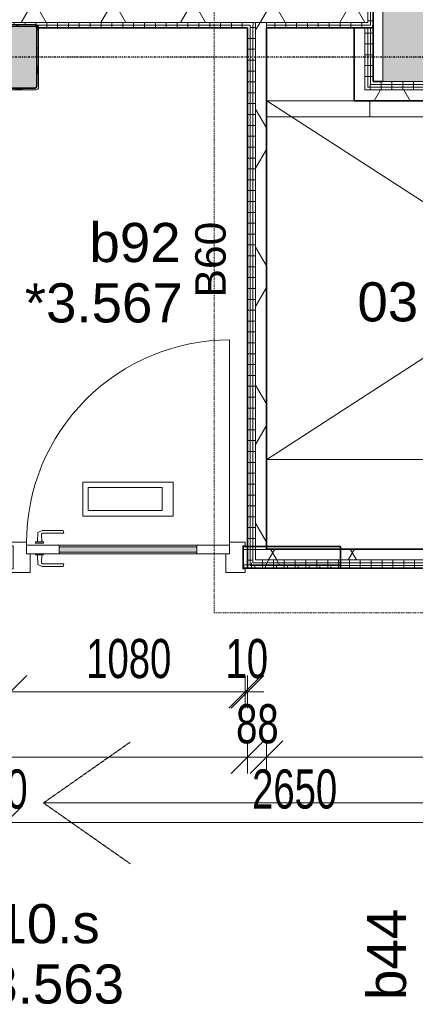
# Model space of a CAD drawing. Header units: millimetres. Extents: x -80560 to 110805, y -11020 to 52719.
# Tile 84 of 145: x 67358 to 69179, y 18244 to 22772. Entities that reach past the tile are written whole.
import ezdxf

# ---------------------------------------------------------------- set-up
doc = ezdxf.new("R2010")
doc.units = ezdxf.units.MM
for name, pattern in [('CENTER2', [20, 8, -4, 4, -4]), ('DASHDOT2', [8, 4, -2, 0, -2]), ('DASHED2-1', [3, 2, -1])]:
    doc.linetypes.add(name, pattern=pattern)
for name, color, linetype, lineweight in [('A-ANNO-DIMS', 211, 'Continuous', 9), ('A-ANNO-DIMS-100', 211, 'Continuous', 9), ('A-ANNO-NOTE', 131, 'Continuous', 18), ('A-AREA-IDEN', 2, 'Continuous', 9), ('A-DETL', 90, 'Continuous', 18), ('A-DETL-GENF', 92, 'Continuous', 18), ('A-DETL-MBND', 5, 'Continuous', 18), ('A-DOOR', 31, 'Continuous', 18), ('A-FLOR', 192, 'Continuous', 18), ('A-FLOR-OVHD', 1, 'DASHED2-1', 18), ('A-GENM', 13, 'Continuous', 18), ('A-GLAZ', 151, 'Continuous', 18), ('A-GLAZ-IDEN', 152, 'Continuous', 18), ('A-WALL', 113, 'Continuous', 35), ('A-WALL-PATT', 111, 'Continuous', 35), ('I-WALL', 2, 'Continuous', 18), ('S-COLS', 52, 'Continuous', 18), ('S-GRID', 1, 'Continuous', 9)]:
    doc.layers.add(name, color=color, linetype=linetype, lineweight=lineweight)
doc.styles.add('Arial', font='arial.ttf', dxfattribs={"height": 180})
doc.styles.add('Arial_1', font='arial.ttf', dxfattribs={"height": 140})
doc.styles.add('Arial_5', font='arial.ttf', dxfattribs={"width": 0.7, "height": 180})
doc.dimstyles.new('n3o_1_8', dxfattribs={"dimscale": 304.8, "dimtxt": 183.646692, "dimasz": 0.492126, "dimexe": 0.246063, "dimexo": 0.0625, "dimgap": 0.032808, "dimtad": 1, "dimdec": 0, "dimdsep": 46, "dimtxsty": 'Arial_5', "dimblk1": 'OBLIQUE', "dimblk2": 'OBLIQUE', "dimsah": 1, "dimcen": 0.09, "dimdle": 0.246063, "dimazin": 0, "dimtfac": 1, "dimtdec": 4, "dimtix": 1, "dimtmove": 0, "dimatfit": 3, "dimfxl": 0.246063, "dimfxlon": 1, "dimtvp": 1, "dimtolj": 1, "dimtzin": 0, "dimarcsym": 2})
doc.dimstyles.new('n3o_1_8_3', dxfattribs={"dimscale": 304.8, "dimtxt": 183.646692, "dimasz": 0.492126, "dimexe": 0.246063, "dimexo": 0.0625, "dimgap": 0.032808, "dimtad": 1, "dimdec": 0, "dimdsep": 46, "dimtxsty": 'Arial_5', "dimblk1": 'OBLIQUE', "dimblk2": 'OBLIQUE', "dimsah": 1, "dimcen": 0.09, "dimdle": 0.246063, "dimazin": 0, "dimtfac": 1, "dimtdec": 4, "dimtix": 1, "dimtmove": 0, "dimatfit": 3, "dimfxl": 0.246063, "dimfxlon": 1, "dimtvp": 1, "dimtolj": 1, "dimtzin": 0, "dimarcsym": 2})
pattern_1 = [(3e-13, (68834.82, 30217.397), (-2e-13, 50), [])]
pattern_2 = [(90, (60182.32, 22735), (-50, -1e-13), [])]
pattern_3 = [(60, (24894.82, 0), (-274.963, 158.75), []), (120, (24894.82, 0), (-274.963, -158.75), [])]
pattern_4 = [(90, (69725.57, 20250), (-50, 3e-15), [])]
pattern_5 = [(0, (68406.32, 21536.25), (0, 50), [])]
pattern_6 = [(270, (69971.07, 22487.5), (50, 2e-13), [])]
pattern_7 = [(180, (68984.82, 22611.25), (-6e-15, -50), [])]

# ---------------------------------------------------------------- blocks, each defined once
blk = doc.blocks.new('NLRS_28_SF_UN_staalprofiel SFB ue_gen_CGA - SFB-HEA320_425x15-1430426-DO_03 derde verdieping')
at = {"layer": 'A-DETL-MBND', "color": 9, "lineweight": 9}
for p in [(-9775, 200), (-9300, 275)]:
    blk.add_line(p, (-9775, 275), dxfattribs=at)
blk = doc.blocks.new('NLRS_28_SF_UN_staalprofiel SFB_gen_CGA - SFB-HEA320_550x15-1430423-DO_03 derde verdieping')
at = {"layer": 'A-DETL-MBND', "color": 9, "lineweight": 9}
for q in [(-6425, -200), (-4350, -275)]:
    blk.add_line((-6425, -275), q, dxfattribs=at)
blk = doc.blocks.new('NLRS_28_SCO_UN_staalkolom koker betongevuld_gen_CGA - kolom A-1233145-DO_03 derde verdieping')
at = {"layer": 'S-COLS', "lineweight": 5}
h = blk.add_hatch(dxfattribs=at)
h.set_pattern_fill('FP_177', color=256, style=0, pattern_type=2)
h.set_pattern_definition([(45, (-42400, -22600), (-99.99975, 99.99975), []), (45, (-42315, -22600), (-99.99975, 99.99975), []), (45, (-42310, -22600), (-99.99975, 99.99975), []), (45, (-42305, -22600), (-99.99975, 99.99975), []), (45, (-42300, -22600), (-99.99975, 99.99975), []), (45, (-42295, -22600), (-99.99975, 99.99975), []), (45, (-42290, -22600), (-99.99975, 99.99975), []), (45, (-42285, -22600), (-99.99975, 99.99975), [])])
h.paths.add_polyline_path([(138, -150), (146.5, -146.5), (150, -138), (150, 138), (146.5, 146.5), (137.2, 150), (-138, 150), (-146.5, 146.5), (-150, 138), (-150, -138), (-146.5, -146.5), (-138, -150)], flags=0)
h.paths.add_polyline_path([(-134, -142), (-139.7, -139.7), (-142, -134), (-142, 134), (-139.7, 139.7), (-134, 142), (134, 142), (139.7, 139.7), (142, 134), (142, -134), (139.7, -139.7), (134, -142)], flags=0)
at = {"layer": 'S-COLS', "lineweight": 9}
blk.add_hatch(color=256, dxfattribs=at).paths.add_polyline_path([(-134, -142), (134, -142), (139.7, -139.7), (142, -134), (142, 134), (139.7, 139.7), (134, 142), (-134, 142), (-139.7, 139.7), (-142, 134), (-142, -134), (-139.7, -139.7)], flags=0)
at = {"layer": 'S-COLS'}
for p, q in [((-150, -138), (-150, 138)), ((-138, 150), (138, 150)), ((134, 142), (-134, 142)), ((150, 138), (150, -138)), ((-142, 134), (-142, -134)), ((142, -134), (142, 134)), ((138, -150), (-138, -150)), ((-134, -142), (134, -142))]:
    blk.add_line(p, q, dxfattribs=at)
at = {"layer": 'S-COLS', "lineweight": 35}
for p, q in [((-134, 142), (134, 142)), ((-142, -134), (-142, 134)), ((142, 134), (142, -134)), ((134, -142), (-134, -142))]:
    blk.add_line(p, q, dxfattribs=at)
at = {"layer": 'S-COLS'}
for centre, radius, start, end in [((-138, 138), 12, 90, 180), ((-134, 134), 8, 90, 180), ((134, 134), 8, 360, 90), ((138, 138), 12, 0, 90), ((-134, -134), 8, 180, 270), ((134, -134), 8, 270, 360), ((-138, -138), 12, 180, 270), ((138, -138), 12, 270, 360)]:
    blk.add_arc(centre, radius, start, end, dxfattribs=at)
at = {"layer": 'S-COLS', "lineweight": 35}
for centre, start, end in [((-134, 134), 90, 180), ((134, 134), 0, 90), ((-134, -134), 180, 270), ((134, -134), 270, 0)]:
    blk.add_arc(centre, 8, start, end, dxfattribs=at)
blk = doc.blocks.new('19112_SW_LeonardoCollege_R2020_rvt-1-DO_03 derde verdieping')
at = {"color": 250, "lineweight": 9}
for name, p in [('NLRS_28_SCO_UN_staalkolom koker betongevuld_gen_CGA - kolom A-1233145-DO_03 derde verdieping', (42400, 22600)), ('NLRS_28_SF_UN_staalprofiel SFB_gen_CGA - SFB-HEA320_550x15-1430423-DO_03 derde verdieping', (50500, 22600))]:
    blk.add_blockref(name, p, dxfattribs=at)
at = {"color": 250, "lineweight": 9, "rotation": 180}
blk.add_blockref('NLRS_28_SF_UN_staalprofiel SFB ue_gen_CGA - SFB-HEA320_425x15-1430426-DO_03 derde verdieping', (34300, 22600), dxfattribs=at)
blk = doc.blocks.new('73_EHA_locker - 73_EHA_locker-30391277-DO_03 derde verdieping')
at = {"layer": 'A-GENM'}
for points in [[(-295, 0), (-5, 0), (-5, 20), (-295, 20)], [(-300, 0), (-300, -580), (0, -580), (0, 0)]]:
    blk.add_hatch(color=256, dxfattribs=at).paths.add_polyline_path(points, flags=0)
for p, q in [((0, 0), (-300, 0)), ((-300, 0), (-300, -580)), ((-5, 20), (-295, 20)), ((-295, 20), (-295, 0)), ((-295, 0), (-5, 0)), ((-5, 0), (-5, 20)), ((0, -580), (0, 0)), ((-300, -580), (0, -580))]:
    blk.add_line(p, q, dxfattribs=at)
blk = doc.blocks.new('32_n3o_deur_enkel - 90x139_17_K_930_2590x1080_glasdeur-33460518-DO_03 derde verdieping')
at = {"layer": 'A-GLAZ'}
for p, q in [((-467, 69.5), (-540, 69.5)), ((-540, 69.5), (-540, 52.5)), ((-540, 52.5), (-528, 52.5)), ((-528, 52.5), (-528, -52.5)), ((-467, 55.5), (-467, 69.5)), ((540, 69.5), (467, 69.5)), ((467, 69.5), (467, 55.5)), ((528, -52.5), (528, 52.5)), ((528, 52.5), (540, 52.5)), ((540, 52.5), (540, 69.5)), ((-450, -69.5), (-450, 15.5)), ((450, 15.5), (450, -69.5)), ((-528, -52.5), (-540, -52.5)), ((-540, -52.5), (-540, -69.5)), ((-540, -69.5), (-450, -69.5)), ((450, -69.5), (540, -69.5)), ((540, -52.5), (528, -52.5)), ((540, -69.5), (540, -52.5))]:
    blk.add_line(p, q, dxfattribs=at)
blk = doc.blocks.new('30_n3o_deur_glas - 40mm_draai_LS-33458355-DO_03 derde verdieping')
at = {"layer": 'A-DOOR'}
blk.add_hatch(color=256, dxfattribs=at).paths.add_polyline_path([(-150, 8), (-150, 32), (-784, 32), (-784, 8), (-597.6, 8)], flags=0)
for p, q in [((-675.1, 174.2), (-675.1, 329.8)), ((-675.1, 329.8), (-258.9, 329.8)), ((-258.9, 329.8), (-258.9, 174.2)), ((-650.1, 199.2), (-650.1, 304.8)), ((-650.1, 304.8), (-308.9, 304.8)), ((-308.9, 304.8), (-308.9, 199.2)), ((-308.9, 199.2), (-650.1, 199.2)), ((-258.9, 174.2), (-675.1, 174.2)), ((-784, 40), (-934, 40)), ((-934, 40), (-934, 0)), ((-934, 0), (-784, 0)), ((-784, 0), (-784, 40)), ((-784, 40), (-150, 40)), ((-150, 32), (-784, 32)), ((-784, 32), (-784, 8)), ((-784, 8), (-150, 8)), ((-150, 0), (-784, 0)), ((0, 40), (-150, 40)), ((-150, 40), (-150, 0)), ((-150, 8), (-150, 32)), ((-150, 0), (0, 0)), ((0, 0), (0, 40))]:
    blk.add_line(p, q, dxfattribs=at)
blk = doc.blocks.new('30_n3o_beslag_deurkruk_met_schild - std-875116-DO_03 derde verdieping')
at = {"layer": 'A-DOOR'}
for p, q in [((-18.5, 0), (-18.5, -5)), ((18.5, -5), (18.5, 0)), ((-18.5, -5), (18.5, -5)), ((-7.8, -48.4), (-10, -5)), ((10, -5), (8.3, -39.7)), ((13.3, -45), (111, -45)), ((111, -45), (108, -58)), ((12.7, -58), (-7.8, -48.4)), ((108, -58), (12.7, -58))]:
    blk.add_line(p, q, dxfattribs=at)
at = {"layer": 'A-DOOR', "flags": 128}
blk.add_lwpolyline([(8.3, -39.7), (8.6, -41.7), (9.6, -43.4), (11.3, -44.6), (13.3, -45)], dxfattribs=at)
blk = doc.blocks.new('30_n3o_beslag_deurkruk_met_schild - std-V214-DO_03 derde verdieping')
at = {"layer": 'A-DOOR'}
for p, q in [((-10, 5), (-7.8, 48.4)), ((-7.8, 48.4), (12.7, 58)), ((12.7, 58), (108, 58)), ((108, 58), (111, 45)), ((18.5, 5), (-18.5, 5)), ((-18.5, 5), (-18.5, 0)), ((8.3, 39.7), (10, 5)), ((111, 45), (13.3, 45)), ((18.5, 0), (18.5, 5)), ((-18.5, 0), (18.5, 0))]:
    blk.add_line(p, q, dxfattribs=at)
at = {"layer": 'A-DOOR', "flags": 128}
blk.add_lwpolyline([(13.3, 45), (11.3, 44.6), (9.6, 43.4), (8.6, 41.7), (8.3, 39.7)], dxfattribs=at)
blk = doc.blocks.new('00_n3o_symbool_swingangle - std-31745489-DO_03 derde verdieping')
at = {"layer": 'A-DOOR'}
blk.add_line((-415, -10), (-415, -944), dxfattribs=at)
blk.add_arc((-415, -10), 934, 270, 0, dxfattribs=at)
blk = doc.blocks.new('01_n3o_symbool_lijn_met_tekst - brandwerend_B60-32496391-DO_03 derde verdieping')
at = {"layer": 'A-DETL-GENF', "color": 3, "linetype": 'DASHDOT2'}
blk.add_line((0, 0), (3051, 0), dxfattribs=at)
blk = doc.blocks.new('01_n3o_symbool_lijn_met_tekst - brandwerend_B60-32496485-DO_03 derde verdieping')
at = {"layer": 'A-DETL-GENF', "color": 3, "linetype": 'DASHDOT2'}
blk.add_line((0, 0), (3161.2, 0), dxfattribs=at)
blk = doc.blocks.new('DIMBLOCK254-DO_03 derde verdieping')
at = {"layer": 'A-ANNO-DIMS-100'}
for p, q in [((51244.8, 19380.5), (51319.8, 19455.5)), ((51244.8, 19455.5), (51244.8, 19305.5)), ((51244.8, 19380.5), (51244.8, 19455.5)), ((68406.3, 19380.5), (68481.3, 19455.5)), ((68406.3, 19455.5), (68406.3, 19305.5)), ((68406.3, 19380.5), (68406.3, 19455.5)), ((51244.8, 19380.5), (51169.8, 19305.5)), ((51244.8, 19380.5), (68406.3, 19380.5)), ((68406.3, 19380.5), (68331.3, 19305.5))]:
    blk.add_line(p, q, dxfattribs=at)
at = {"layer": 'A-ANNO-DIMS-100', "color": 0, "insert": (59585.4, 19624.2), "char_height": 180, "width": 576.368, "attachment_point": 1, "line_spacing_factor": 0.941778, "style": 'Arial_5'}
blk.add_mtext('17162', dxfattribs=at)
blk = doc.blocks.new('_Oblique')
at = {"color": 0, "linetype": 'ByBlock', "lineweight": -2}
blk.add_line((-0.5, -0.5), (0.5, 0.5), dxfattribs=at)
blk = doc.blocks.new('DIMBLOCK255-DO_03 derde verdieping')
at = {"layer": 'A-ANNO-DIMS-100'}
for p, q in [((68406.3, 19380.5), (68481.3, 19455.5)), ((68406.3, 19455.5), (68406.3, 19305.5)), ((68406.3, 19380.5), (68406.3, 19455.5)), ((68493.8, 19380.5), (68568.8, 19455.5)), ((68493.8, 19455.5), (68493.8, 19305.5)), ((68493.8, 19380.5), (68493.8, 19455.5)), ((68406.3, 19380.5), (68331.3, 19305.5)), ((68406.3, 19380.5), (68493.8, 19380.5)), ((68493.8, 19380.5), (68418.8, 19305.5))]:
    blk.add_line(p, q, dxfattribs=at)
at = {"layer": 'A-ANNO-DIMS-100', "color": 0, "insert": (68354, 19624.2), "char_height": 180, "width": 230.547, "attachment_point": 1, "line_spacing_factor": 0.941778, "style": 'Arial_5'}
blk.add_mtext('88', dxfattribs=at)
blk = doc.blocks.new('DIMBLOCK256-DO_03 derde verdieping')
at = {"layer": 'A-ANNO-DIMS-100'}
for p, q in [((68493.8, 19380.5), (68568.8, 19455.5)), ((68493.8, 19455.5), (68493.8, 19305.5)), ((68493.8, 19380.5), (68493.8, 19455.5)), ((70524.8, 19380.5), (70599.8, 19455.5)), ((70524.8, 19455.5), (70524.8, 19305.5)), ((70524.8, 19380.5), (70524.8, 19455.5)), ((68493.8, 19380.5), (68418.8, 19305.5)), ((68493.8, 19380.5), (70524.8, 19380.5)), ((70524.8, 19380.5), (70449.8, 19305.5))]:
    blk.add_line(p, q, dxfattribs=at)
at = {"layer": 'A-ANNO-DIMS-100', "color": 0, "insert": (69317.2, 19624.2), "char_height": 180, "width": 461.094, "attachment_point": 1, "line_spacing_factor": 0.941778, "style": 'Arial_5'}
blk.add_mtext('2031', dxfattribs=at)
blk = doc.blocks.new('DIMBLOCK286-DO_03 derde verdieping')
at = {"layer": 'A-ANNO-DIMS-100'}
for p, q in [((67194.8, 19080.5), (67269.8, 19155.5)), ((67194.8, 19005.5), (67194.8, 19155.5)), ((67294.8, 19080.5), (67369.8, 19155.5)), ((67294.8, 19005.5), (67294.8, 19155.5)), ((67194.8, 19080.5), (67119.8, 19005.5)), ((67194.8, 19080.5), (67294.8, 19080.5)), ((67194.8, 19080.5), (67194.8, 19005.5)), ((67294.8, 19080.5), (67219.8, 19005.5)), ((67294.8, 19080.5), (67294.8, 19005.5))]:
    blk.add_line(p, q, dxfattribs=at)
at = {"layer": 'A-ANNO-DIMS-100', "color": 0, "insert": (67100.7, 19324.2), "char_height": 180, "width": 345.821, "attachment_point": 1, "line_spacing_factor": 0.941778, "style": 'Arial_5'}
blk.add_mtext('100', dxfattribs=at)
blk = doc.blocks.new('DIMBLOCK287-DO_03 derde verdieping')
at = {"layer": 'A-ANNO-DIMS-100'}
for p, q in [((67294.8, 19080.5), (67369.8, 19155.5)), ((67294.8, 19005.5), (67294.8, 19155.5)), ((69944.8, 19080.5), (70019.8, 19155.5)), ((69944.8, 19005.5), (69944.8, 19155.5)), ((67294.8, 19080.5), (67219.8, 19005.5)), ((67294.8, 19080.5), (69944.8, 19080.5)), ((67294.8, 19080.5), (67294.8, 19005.5)), ((69944.8, 19080.5), (69869.8, 19005.5)), ((69944.8, 19080.5), (69944.8, 19005.5))]:
    blk.add_line(p, q, dxfattribs=at)
at = {"layer": 'A-ANNO-DIMS-100', "color": 0, "insert": (68427.7, 19324.2), "char_height": 180, "width": 461.094, "attachment_point": 1, "line_spacing_factor": 0.941778, "style": 'Arial_5'}
blk.add_mtext('2650', dxfattribs=at)
blk = doc.blocks.new('DIMBLOCK543-DO_03 derde verdieping')
at = {"layer": 'A-ANNO-DIMS-100'}
for p, q in [((66215.3, 19680.5), (66290.3, 19755.5)), ((66215.3, 19755.5), (66215.3, 19605.5)), ((66215.3, 19680.5), (66215.3, 19755.5)), ((67316.3, 19680.5), (67391.3, 19755.5)), ((67316.3, 19755.5), (67316.3, 19605.5)), ((67316.3, 19680.5), (67316.3, 19755.5)), ((66215.3, 19680.5), (66140.3, 19605.5)), ((66215.3, 19680.5), (67316.3, 19680.5)), ((67316.3, 19680.5), (67241.3, 19605.5))]:
    blk.add_line(p, q, dxfattribs=at)
at = {"layer": 'A-ANNO-DIMS-100', "color": 0, "insert": (66573.7, 19924.2), "char_height": 180, "width": 461.094, "attachment_point": 1, "line_spacing_factor": 0.941778, "style": 'Arial_5'}
blk.add_mtext('1101', dxfattribs=at)
blk = doc.blocks.new('DIMBLOCK544-DO_03 derde verdieping')
at = {"layer": 'A-ANNO-DIMS-100'}
for p, q in [((67316.3, 19680.5), (67391.3, 19755.5)), ((67316.3, 19755.5), (67316.3, 19605.5)), ((67316.3, 19680.5), (67316.3, 19755.5)), ((68396.3, 19680.5), (68471.3, 19755.5)), ((68396.3, 19755.5), (68396.3, 19605.5)), ((68396.3, 19680.5), (68396.3, 19755.5)), ((67316.3, 19680.5), (67241.3, 19605.5)), ((67316.3, 19680.5), (68396.3, 19680.5)), ((68396.3, 19680.5), (68321.3, 19605.5))]:
    blk.add_line(p, q, dxfattribs=at)
at = {"layer": 'A-ANNO-DIMS-100', "color": 0, "insert": (67664.2, 19924.2), "char_height": 180, "width": 461.094, "attachment_point": 1, "line_spacing_factor": 0.941778, "style": 'Arial_5'}
blk.add_mtext('1080', dxfattribs=at)
blk = doc.blocks.new('DIMBLOCK545-DO_03 derde verdieping')
at = {"layer": 'A-ANNO-DIMS-100'}
for p, q in [((68396.3, 19680.5), (68471.3, 19755.5)), ((68396.3, 19755.5), (68396.3, 19605.5)), ((68396.3, 19680.5), (68396.3, 19755.5)), ((68406.3, 19680.5), (68481.3, 19755.5)), ((68406.3, 19755.5), (68406.3, 19605.5)), ((68406.3, 19680.5), (68406.3, 19755.5)), ((68396.3, 19680.5), (68321.3, 19605.5)), ((68406.3, 19680.5), (68331.3, 19605.5)), ((68396.3, 19680.5), (68481.3, 19680.5))]:
    blk.add_line(p, q, dxfattribs=at)
at = {"layer": 'A-ANNO-DIMS-100', "color": 0, "insert": (68305.3, 19924.2), "char_height": 180, "width": 230.547, "attachment_point": 1, "line_spacing_factor": 0.941778, "style": 'Arial_5'}
blk.add_mtext('10', dxfattribs=at)

msp = doc.modelspace()

# ---------------------------------------------------------------- hatches: boundary and pattern name
at = {"layer": 'A-WALL-PATT', "lineweight": 18}
h = msp.add_hatch(dxfattribs=at)
h.set_pattern_fill('FP_43', color=256, angle=90, style=0, pattern_type=2)
h.set_pattern_definition(pattern_1)
h.paths.add_polyline_path([(68959.8, 22760), (68972.3, 22760), (68972.3, 23780), (68959.8, 23780), (68959.8, 22860)], flags=0)
h.paths.add_polyline_path([(68959.8, 26340), (68972.3, 26340), (68972.3, 26370), (68959.8, 26370)], flags=0)
h.paths.add_polyline_path([(68972.3, 31430), (68972.3, 31460), (68959.8, 31460), (68959.8, 31430)], flags=0)
h.paths.add_polyline_path([(68959.8, 34020), (68972.3, 34020), (68972.3, 37462.3), (68959.8, 37462.3), (68959.8, 34250.5)], flags=0)
h = msp.add_hatch(dxfattribs=at)
h.set_pattern_fill('FP_43', color=256, angle=90, style=0, pattern_type=2)
h.set_pattern_definition(pattern_1)
h.paths.add_polyline_path([(68972.3, 22747.5), (68984.8, 22747.5), (68984.8, 23780), (68972.3, 23780), (68972.3, 22753)], flags=0)
h.paths.add_polyline_path([(68972.3, 26340), (68984.8, 26340), (68984.8, 26370), (68972.3, 26370)], flags=0)
h.paths.add_polyline_path([(68984.8, 31430), (68984.8, 31460), (68972.3, 31460), (68972.3, 31430)], flags=0)
h.paths.add_polyline_path([(68984.8, 34020), (68984.8, 37462.3), (68972.3, 37462.3), (68972.3, 34020)], flags=0)
h = msp.add_hatch(dxfattribs=at)
h.set_pattern_fill('FP_2', color=256, style=0, pattern_type=2)
h.set_pattern_definition(pattern_3)
h.paths.add_polyline_path([(68959.8, 22760), (68959.8, 22860), (67124.8, 22860), (67124.8, 22782), (67134.8, 22782), (67134.8, 22765), (67124.8, 22765), (67124.8, 22760), (68900.4, 22760)], flags=0)
h.paths.add_polyline_path([(62054.8, 22760), (62064.8, 22760), (62064.8, 22765), (62054.8, 22765), (62054.8, 22782), (62064.8, 22782), (62064.8, 22860), (61724.8, 22860), (61724.8, 22782), (61734.8, 22782), (61734.8, 22765), (61724.8, 22765), (61724.8, 22760), (61852.3, 22760)], flags=0)
h.paths.add_polyline_path([(56324.8, 22760), (56664.8, 22760), (56664.8, 22765), (56654.8, 22765), (56654.8, 22782), (56664.8, 22782), (56664.8, 22860), (56324.8, 22860), (56324.8, 22780), (56334.8, 22780), (56334.8, 22765), (56324.8, 22765)], flags=0)
h.paths.add_polyline_path([(53042.1, 22760), (53764.8, 22760), (53764.8, 22765), (53754.8, 22765), (53754.8, 22780), (53764.8, 22780), (53764.8, 22860), (51354.8, 22860), (51354.8, 22760), (52454.8, 22760)], flags=0)
h = msp.add_hatch(dxfattribs=at)
h.set_pattern_fill('FP_44', color=256, angle=90, style=0, pattern_type=2)
h.set_pattern_definition(pattern_2)
h.paths.add_polyline_path([(68984.8, 22735), (68984.8, 22747.5), (68493.8, 22747.5), (68493.8, 22735), (68900.4, 22735)], flags=0)
h.paths.add_polyline_path([(68406.3, 22735), (68418.8, 22735), (68418.8, 22747.5), (67441.3, 22746.5), (67444.8, 22735), (68313, 22735)], flags=0)
h.paths.add_polyline_path([(67138.3, 22735), (67144.8, 22735), (67145.5, 22739.7), (67148.3, 22746.5), (67148.3, 22747.5), (67124.8, 22747.5), (67124.8, 22735)], flags=0)
h.paths.add_polyline_path([(62064.8, 22735), (62064.8, 22747.5), (61724.8, 22747.5), (61724.8, 22735), (61852.3, 22735)], flags=0)
h.paths.add_polyline_path([(56326.1, 22735), (56344.8, 22735.7), (56345.5, 22739.7), (56348.3, 22746.5), (56348.3, 22747.5), (56324.8, 22747.5), (56324.8, 22735)], flags=0)
h.paths.add_polyline_path([(56664.8, 22735), (56664.8, 22747.5), (56641.3, 22746.5), (56644.8, 22735), (56663.5, 22735)], flags=0)
h.paths.add_polyline_path([(53042.1, 22735), (53764.8, 22735), (53764.8, 22747.5), (51242.3, 22746.5), (51242.3, 22744), (51244.8, 22735), (52454.8, 22735)], flags=0)
h = msp.add_hatch(dxfattribs=at)
h.set_pattern_fill('FP_44', color=256, angle=90, style=0, pattern_type=2)
h.set_pattern_definition(pattern_2)
h.paths.add_polyline_path([(68493.8, 22747.5), (68972.3, 22747.5), (68972.3, 22760), (68493.8, 22760), (68493.8, 22753)], flags=0)
h.paths.add_polyline_path([(68443.8, 22747.5), (68443.8, 22760), (67124.8, 22760), (67124.8, 22747.5), (67150.8, 22747.5), (67156.8, 22750), (67434.5, 22749.3), (67441.3, 22747.5), (68431.3, 22747.5)], flags=0)
h.paths.add_polyline_path([(62064.8, 22747.5), (62064.8, 22760), (61724.8, 22760), (61724.8, 22747.5), (61852.3, 22747.5)], flags=0)
h.paths.add_polyline_path([(56638.9, 22747.5), (56664.8, 22747.5), (56664.8, 22760), (56324.8, 22760), (56324.8, 22747.5), (56350.8, 22747.5), (56356.8, 22750), (56634.5, 22749.3), (56636.3, 22748.5)], flags=0)
h.paths.add_polyline_path([(53042.1, 22747.5), (53764.8, 22747.5), (53764.8, 22760), (51254.8, 22760), (51254.8, 22747.5), (52454.8, 22747.5)], flags=0)
h = msp.add_hatch(dxfattribs=at)
h.set_pattern_fill('FP_100', color=256, angle=90, style=0, pattern_type=2)
h.set_pattern_definition(pattern_5)
h.paths.add_polyline_path([(68418.8, 20262.5), (68418.8, 22735), (68406.3, 22735), (68406.3, 20262.5)], flags=0)
h = msp.add_hatch(dxfattribs=at)
h.set_pattern_fill('FP_100', color=256, angle=90, style=0, pattern_type=2)
h.set_pattern_definition(pattern_5)
h.paths.add_polyline_path([(68431.3, 20275), (68431.3, 22747.5), (68418.8, 22747.5), (68418.8, 20275)], flags=0)
h = msp.add_hatch(dxfattribs=at)
h.set_pattern_fill('FP_100', color=256, angle=90, style=0, pattern_type=2)
h.set_pattern_definition(pattern_5)
h.paths.add_polyline_path([(68431.3, 20287.5), (68443.8, 20287.5), (68443.8, 22747.5), (68431.3, 22747.5), (68431.3, 20337.5)], flags=0)
h = msp.add_hatch(dxfattribs=at)
h.set_pattern_fill('FP_2', color=256, style=0, pattern_type=2)
h.set_pattern_definition(pattern_3)
h.paths.add_polyline_path([(68443.8, 20337.5), (68493.8, 20337.5), (68493.8, 22760), (68443.8, 22760), (68443.8, 20586.8)], flags=0)
h = msp.add_hatch(dxfattribs=at)
h.set_pattern_fill('FP_138', color=256, angle=90, style=0, pattern_type=2)
h.set_pattern_definition(pattern_7)
h.paths.add_polyline_path([(68947.3, 22462.5), (68959.8, 22462.5), (68959.8, 22735), (68947.3, 22735), (68947.3, 22487.5)], flags=0)
h = msp.add_hatch(dxfattribs=at)
h.set_pattern_fill('FP_138', color=256, angle=90, style=0, pattern_type=2)
h.set_pattern_definition(pattern_7)
h.paths.add_polyline_path([(68972.3, 22475), (68972.3, 22735), (68959.8, 22735), (68959.8, 22475)], flags=0)
h = msp.add_hatch(dxfattribs=at)
h.set_pattern_fill('FP_138', color=256, angle=90, style=0, pattern_type=2)
h.set_pattern_definition(pattern_7)
h.paths.add_polyline_path([(68984.8, 22487.5), (68984.8, 22735), (68972.3, 22735), (68972.3, 22487.5)], flags=0)
h = msp.add_hatch(dxfattribs=at)
h.set_pattern_fill('FP_101', color=256, angle=-270, style=0, pattern_type=2)
h.set_pattern_definition(pattern_6)
h.paths.add_polyline_path([(70075.1, 22450), (71094.8, 22450), (71094.8, 22462.5), (68947.3, 22462.5), (68947.3, 22450), (69487.7, 22450)], flags=0)
h = msp.add_hatch(dxfattribs=at)
h.set_pattern_fill('FP_101', color=256, angle=-270, style=0, pattern_type=2)
h.set_pattern_definition(pattern_6)
h.paths.add_polyline_path([(71094.8, 22462.5), (71107.3, 22462.5), (71107.3, 22475), (68959.8, 22475), (68959.8, 22462.5), (71044.8, 22462.5)], flags=0)
h = msp.add_hatch(dxfattribs=at)
h.set_pattern_fill('FP_101', color=256, angle=-270, style=0, pattern_type=2)
h.set_pattern_definition(pattern_6)
h.paths.add_polyline_path([(71107.3, 22475), (71119.8, 22475), (71119.8, 22487.5), (68972.3, 22487.5), (68972.3, 22475), (71044.8, 22475)], flags=0)
h = msp.add_hatch(dxfattribs=at)
h.set_pattern_fill('FP_2', color=256, style=0, pattern_type=2)
h.set_pattern_definition(pattern_3)
h.paths.add_polyline_path([(71044.8, 22400), (71044.8, 22450), (68897.3, 22450), (68897.3, 22400), (70662.4, 22400)], flags=0)
h = msp.add_hatch(dxfattribs=at)
h.set_pattern_fill('FP_2', color=256, style=0, pattern_type=2)
h.set_pattern_definition(pattern_3)
h.paths.add_polyline_path([(68834.8, 20265), (68834.8, 20335), (68386.3, 20335), (68386.3, 20265)], flags=0)
h.paths.add_polyline_path([(67326.3, 20265), (67326.3, 20335), (66205.3, 20335), (66205.3, 20265), (66551, 20265)], flags=0)
h.paths.add_polyline_path([(65115.3, 20265), (65145.3, 20265), (65145.3, 20335), (65115.3, 20335)], flags=0)
h.paths.add_polyline_path([(64025.3, 20265), (64055.3, 20265), (64055.3, 20335), (64025.3, 20335)], flags=0)
h.paths.add_polyline_path([(62965.3, 20265), (62965.3, 20335), (62935.3, 20335), (62935.3, 20265)], flags=0)
h.paths.add_polyline_path([(61935.3, 20265), (61935.3, 20335), (61844.8, 20335), (61844.8, 20265), (61852.3, 20265)], flags=0)
h = msp.add_hatch(dxfattribs=at)
h.set_pattern_fill('FP_2', color=256, style=0, pattern_type=2)
h.set_pattern_definition(pattern_3)
h.paths.add_polyline_path([(71044.8, 20287.5), (71044.8, 20337.5), (68443.8, 20337.5), (68443.8, 20287.5), (70612.3, 20287.5)], flags=0)
h = msp.add_hatch(dxfattribs=at)
h.set_pattern_fill('FP_182', color=256, angle=-270, style=0, pattern_type=2)
h.set_pattern_definition([(270, (65339.82, 20350), (50, 4e-13), [])])
h.paths.add_polyline_path([(68386.3, 20250), (68834.8, 20250), (68834.8, 20265), (68386.3, 20265), (68386.3, 20253.5)], flags=0)
h.paths.add_polyline_path([(67326.3, 20250), (67326.3, 20265), (66205.3, 20265), (66205.3, 20250)], flags=0)
h.paths.add_polyline_path([(65145.3, 20250), (65145.3, 20265), (65115.3, 20265), (65115.3, 20250)], flags=0)
h.paths.add_polyline_path([(64025.3, 20250), (64055.3, 20250), (64055.3, 20265), (64025.3, 20265), (64025.3, 20253.5)], flags=0)
h.paths.add_polyline_path([(62965.3, 20250), (62965.3, 20265), (62935.3, 20265), (62935.3, 20250)], flags=0)
h.paths.add_polyline_path([(61935.3, 20250), (61935.3, 20265), (61844.8, 20265), (61844.8, 20250)], flags=0)
h = msp.add_hatch(dxfattribs=at)
h.set_pattern_fill('FP_95', color=256, angle=90, style=0, pattern_type=2)
h.set_pattern_definition(pattern_4)
h.paths.add_polyline_path([(70624.8, 20250), (71119.8, 20250), (71119.8, 20262.5), (70612.3, 20262.5), (70612.3, 20250)], flags=0)
h.paths.add_polyline_path([(70075.1, 20250), (70537.3, 20250), (70537.3, 20262.5), (68406.3, 20262.5), (68406.3, 20250)], flags=0)
h = msp.add_hatch(dxfattribs=at)
h.set_pattern_fill('FP_95', color=256, angle=90, style=0, pattern_type=2)
h.set_pattern_definition(pattern_4)
h.paths.add_polyline_path([(70537.3, 20262.5), (70537.3, 20275), (68418.8, 20275), (68418.8, 20262.5), (70075.1, 20262.5)], flags=0)
h.paths.add_polyline_path([(71107.3, 20262.5), (71107.3, 20275), (70612.3, 20275), (70612.3, 20262.5), (71044.8, 20262.5)], flags=0)
h = msp.add_hatch(dxfattribs=at)
h.set_pattern_fill('FP_95', color=256, angle=90, style=0, pattern_type=2)
h.set_pattern_definition(pattern_4)
h.paths.add_polyline_path([(68431.3, 20275), (70537.3, 20275), (70537.3, 20287.5), (68431.3, 20287.5)], flags=0)
h.paths.add_polyline_path([(70612.3, 20275), (71094.8, 20275), (71094.8, 20287.5), (70612.3, 20287.5)], flags=0)

# ---------------------------------------------------------------- linework, layer by layer
at = {"layer": 'A-DETL'}
for p, q in [((68494.8, 20750), (68494.8, 22400)), ((68494.8, 22400), (68897.3, 22400)), ((68494.8, 20750), (71044.8, 22400)), ((71044.8, 20750), (68494.8, 22400)), ((71044.8, 20750), (68494.8, 20750))]:
    msp.add_line(p, q, dxfattribs=at)
at = {"layer": 'A-FLOR'}
for p, q in [((68494.8, 20750), (68494.8, 22400)), ((68494.8, 22400), (68897.3, 22400)), ((71044.8, 20750), (68494.8, 20750))]:
    msp.add_line(p, q, dxfattribs=at)
at = {"layer": 'A-FLOR-OVHD'}
for p, q in [((67467.2, 19170), (67867.1, 19450)), ((71692.3, 19170), (67467.2, 19170)), ((67467.2, 19170), (67867.1, 18890))]:
    msp.add_line(p, q, dxfattribs=at)
at = {"layer": 'A-WALL', "lineweight": 18}
for p, q in [((68959.8, 23780), (68959.8, 22760)), ((68972.3, 23780), (68972.3, 22747.5)), ((67124.8, 22760), (68959.8, 22760)), ((67438.9, 22747.5), (68418.8, 22747.5)), ((68418.8, 22747.5), (68418.8, 20262.5)), ((68431.3, 22747.5), (68431.3, 20275)), ((68443.8, 22760), (68443.8, 20287.5)), ((68493.8, 22735), (68493.8, 22760)), ((68493.8, 22747.5), (68972.3, 22747.5)), ((68947.3, 22450), (68947.3, 22735)), ((68959.8, 22462.5), (68959.8, 22735)), ((68972.3, 22475), (68972.3, 22735)), ((71107.3, 22462.5), (68959.8, 22462.5)), ((71119.8, 22475), (68972.3, 22475)), ((71094.8, 22450), (68947.3, 22450)), ((68386.3, 20335), (68834.8, 20335)), ((68386.3, 20265), (68834.8, 20265)), ((68418.8, 20262.5), (70537.3, 20262.5)), ((68431.3, 20275), (70537.3, 20275)), ((68443.8, 20287.5), (71094.8, 20287.5))]:
    msp.add_line(p, q, dxfattribs=at)
at = {"layer": 'I-WALL', "lineweight": 35}
for p, q in [((68984.8, 22487.5), (68984.8, 23780)), ((67444.7, 22735), (68406.3, 22735)), ((68406.3, 22735), (68406.3, 20250)), ((68493.8, 20337.5), (68493.8, 22735)), ((68984.8, 22735), (68493.8, 22735)), ((68897.3, 22735), (68897.3, 22400)), ((69029.8, 22487.5), (68984.8, 22487.5)), ((68897.3, 22400), (71044.8, 22400)), ((68834.8, 20350), (68386.3, 20350)), ((68386.3, 20350), (68386.3, 20250)), ((71044.8, 20337.5), (68493.8, 20337.5)), ((68834.8, 20250), (68834.8, 20350)), ((68386.3, 20250), (68834.8, 20250)), ((68406.3, 20250), (70524.8, 20250))]:
    msp.add_line(p, q, dxfattribs=at)
at = {"layer": 'S-GRID', "linetype": 'CENTER2', "lineweight": 25}
msp.add_line((110204.9, 22600), (29945.3, 22600), dxfattribs=at)

# ---------------------------------------------------------------- block references
at = {"color": 250, "lineweight": 5}
msp.add_blockref('19112_SW_LeonardoCollege_R2020_rvt-1-DO_03 derde verdieping', (24894.8, 0), dxfattribs=at)
at = {"layer": 'A-DETL-GENF', "color": 3, "linetype": 'DASHDOT2', "rotation": 90}
msp.add_blockref('01_n3o_symbool_lijn_met_tekst - brandwerend_B60-32496485-DO_03 derde verdieping', (68253.8, 20043.8), dxfattribs=at)
at = {"layer": 'A-DETL-GENF', "color": 3, "linetype": 'DASHDOT2'}
msp.add_blockref('01_n3o_symbool_lijn_met_tekst - brandwerend_B60-32496391-DO_03 derde verdieping', (68253.8, 20043.8), dxfattribs=at)
at = {"layer": 'A-DOOR', "rotation": 180}
msp.add_blockref('00_n3o_symbool_swingangle - std-31745489-DO_03 derde verdieping', (67908.3, 20355.5), dxfattribs=at)
at = {"layer": 'A-DOOR'}
for name, p in [('30_n3o_deur_glas - 40mm_draai_LS-33458355-DO_03 derde verdieping', (68323.3, 20315.5)), ('30_n3o_beslag_deurkruk_met_schild - std-V214-DO_03 derde verdieping', (67449.3, 20365.5)), ('30_n3o_beslag_deurkruk_met_schild - std-875116-DO_03 derde verdieping', (67449.3, 20315.5))]:
    msp.add_blockref(name, p, dxfattribs=at)
at = {"layer": 'A-GENM'}
msp.add_blockref('73_EHA_locker - 73_EHA_locker-30391277-DO_03 derde verdieping', (69329.8, 23067.5), dxfattribs=at)
at = {"layer": 'A-GLAZ'}
msp.add_blockref('32_n3o_deur_enkel - 90x139_17_K_930_2590x1080_glasdeur-33460518-DO_03 derde verdieping', (67856.3, 20300), dxfattribs=at)

# ---------------------------------------------------------------- texts
at = {"layer": 'A-ANNO-NOTE', "color": 3, "linetype": 'DASHDOT2', "insert": (68165.9, 21495.2), "char_height": 140, "width": 408.861, "attachment_point": 1, "rotation": 90, "style": 'Arial_1'}
msp.add_mtext('B60', dxfattribs=at)
at = {"layer": 'A-AREA-IDEN', "insert": (68912.4, 21564.8), "char_height": 180, "width": 2092.404, "attachment_point": 1, "style": 'Arial'}
msp.add_mtext('03.05.03/5.4 m²', dxfattribs=at)
at = {"layer": 'A-GLAZ-IDEN', "lineweight": 9, "char_height": 180, "attachment_point": 1, "style": 'Arial'}
for s, insert, width in [('b92', (67679.1, 21837.8), 505.063), ('*3.567', (67381.4, 21560), 865.822), ('b10.s', (67111.1, 18704.8), 729.536), ('*3.563', (67111.1, 18427), 865.822)]:
    msp.add_mtext(s, dxfattribs=dict(at, insert=insert, width=width))
at = {"layer": 'A-GLAZ-IDEN', "lineweight": 9, "insert": (68956.2, 18263.8), "char_height": 180, "width": 505.063, "attachment_point": 1, "rotation": 90, "style": 'Arial'}
msp.add_mtext('b44', dxfattribs=at)

# ---------------------------------------------------------------- dimensions: what is measured, and where the dimension line sits
at = {"layer": 'A-ANNO-DIMS'}
for base, p1, p2, dimstyle, override, picture, middle in [((67316.3, 19680.5), (66215.3, 19755.5), (67316.3, 19755.5), 'n3o_1_8_3', {"dimpost": '<>', "dimfxl": 1101}, 'DIMBLOCK543-DO_03 derde verdieping', (66765.8, 19782.4)), ((68396.3, 19680.5), (67316.3, 19755.5), (68396.3, 19755.5), 'n3o_1_8_3', {"dimpost": '<>', "dimfxl": 1080}, 'DIMBLOCK544-DO_03 derde verdieping', (67856.3, 19782.4)), ((68406.3, 19680.5), (68396.3, 19755.5), (68406.3, 19755.5), 'n3o_1_8_3', {"dimpost": '<>', "dimfxl": 10}, 'DIMBLOCK545-DO_03 derde verdieping', (68401.3, 19782.4)), ((68406.3189632, 19380.5066917), (51244.8189632, 19455.5066917), (68406.3189632, 19455.5066917), 'n3o_1_8', {"dimpost": '<>', "dimfxl": 17161.5}, 'DIMBLOCK254-DO_03 derde verdieping', (59825.5689632, 19482.40983)), ((68493.8189632, 19380.5066917), (68406.3189632, 19455.5066917), (68493.8189632, 19455.5066917), 'n3o_1_8', {"dimpost": '<>', "dimfxl": 87.5}, 'DIMBLOCK255-DO_03 derde verdieping', (68450.0689632, 19482.40983)), ((70524.8, 19380.5), (68493.8, 19455.5), (70524.8, 19455.5), 'n3o_1_8', {"dimpost": '<>', "dimfxl": 2031}, 'DIMBLOCK256-DO_03 derde verdieping', (69509.3, 19482.5)), ((67294.8, 19080.5), (67194.8, 19005.5), (67294.8, 19005.5), 'n3o_1_8', {"dimpost": '<>', "dimfxl": 100}, 'DIMBLOCK286-DO_03 derde verdieping', (67244.8, 19182.4)), ((69944.8, 19080.5), (67294.8, 19005.5), (69944.8, 19005.5), 'n3o_1_8', {"dimpost": '<>', "dimfxl": 2650}, 'DIMBLOCK287-DO_03 derde verdieping', (68619.8, 19182.4))]:
    dim = msp.add_linear_dim(base=base, p1=p1, p2=p2, dimstyle=dimstyle, override=override, dxfattribs=at)
    dim.commit()
    dim.dimension.update_dxf_attribs({"geometry": picture, "text_midpoint": middle})

doc.saveas('drawing.dxf')
